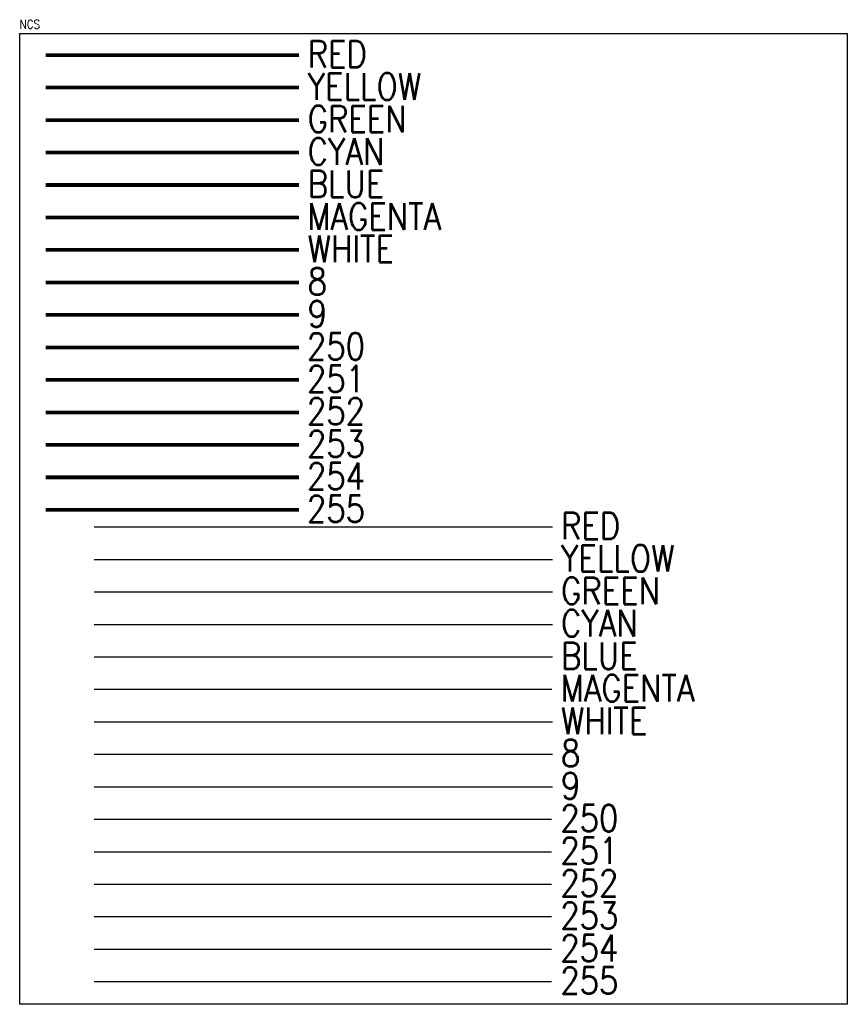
# Model space of a CAD drawing. Header units: inches. Extents: x 3 to 51.9, y 6.1 to 32.1.
# Tile 5 of 5: x 43.2 to 51.9, y 18.7 to 29.1. Entities that reach past the tile are written whole.
import ezdxf

# ---------------------------------------------------------------- set-up
doc = ezdxf.new("R2010")
doc.units = ezdxf.units.IN
doc.header["$LTSCALE"] = 0.375
doc.header["$MEASUREMENT"] = 0
doc.layers.get('0').update_dxf_attribs({"linetype": 'CONTINUOUS'})
doc.layers.add('G-ANNO-NPLT', color=7, linetype='CONTINUOUS', plot=False)
doc.styles.add('Romans', font='romans.shx', dxfattribs={"width": 0.85})

msp = doc.modelspace()

# ---------------------------------------------------------------- linework, layer by layer
at = {"color": 1}
msp.add_line((43.973255, 23.745631), (48.816076, 23.745631), dxfattribs=at)
at = {"color": 2}
msp.add_line((43.973255, 23.402465), (48.816076, 23.402465), dxfattribs=at)
at = {"color": 3}
msp.add_line((43.973255, 23.059299), (48.816076, 23.059299), dxfattribs=at)
at = {"color": 4}
msp.add_line((43.973255, 22.716133), (48.816076, 22.716133), dxfattribs=at)
at = {"color": 5}
msp.add_line((43.973255, 22.372967), (48.816076, 22.372967), dxfattribs=at)
at = {"color": 6}
msp.add_line((43.973255, 22.029801), (48.811914, 22.029801), dxfattribs=at)
at = {"color": 7}
msp.add_line((43.973255, 21.686635), (48.816076, 21.686635), dxfattribs=at)
at = {"color": 8}
msp.add_line((43.973255, 21.343469), (48.816076, 21.343469), dxfattribs=at)
at = {"color": 9}
msp.add_line((43.973255, 21.000303), (48.816076, 21.000303), dxfattribs=at)
at = {"color": 250}
msp.add_line((43.973255, 20.657137), (48.807753, 20.657137), dxfattribs=at)
at = {"color": 251}
msp.add_line((43.973255, 20.313971), (48.807753, 20.313971), dxfattribs=at)
at = {"color": 252}
msp.add_line((43.973255, 19.970805), (48.807753, 19.970805), dxfattribs=at)
at = {"color": 253}
msp.add_line((43.973255, 19.627639), (48.807753, 19.627639), dxfattribs=at)
at = {"color": 254}
msp.add_line((43.973255, 19.284473), (48.807753, 19.284473), dxfattribs=at)
at = {"color": 255}
msp.add_line((43.973255, 18.941307), (48.807753, 18.941307), dxfattribs=at)
at = {"color": 1, "const_width": 0.039062}
msp.add_lwpolyline([(43.460655, 28.730779), (46.137871, 28.730779)], dxfattribs=at)
at = {"const_width": 0.039062}
msp.add_lwpolyline([(43.460655, 28.387613), (46.137871, 28.387613)], dxfattribs=at)
at = {"color": 3, "const_width": 0.039062}
msp.add_lwpolyline([(43.460655, 28.044447), (46.137871, 28.044447)], dxfattribs=at)
at = {"color": 4, "const_width": 0.039062}
msp.add_lwpolyline([(43.460655, 27.701281), (46.137871, 27.701281)], dxfattribs=at)
at = {"color": 5, "const_width": 0.039062}
msp.add_lwpolyline([(43.460655, 27.358115), (46.137871, 27.358115)], dxfattribs=at)
at = {"color": 6, "const_width": 0.039062}
msp.add_lwpolyline([(43.460655, 27.014949), (46.137871, 27.014949)], dxfattribs=at)
at = {"color": 7, "const_width": 0.039062}
msp.add_lwpolyline([(43.460655, 26.671784), (46.137871, 26.671784)], dxfattribs=at)
at = {"color": 8, "const_width": 0.039062}
msp.add_lwpolyline([(43.460655, 26.328618), (46.137871, 26.328618)], dxfattribs=at)
at = {"color": 9, "const_width": 0.039062}
msp.add_lwpolyline([(43.460655, 25.985452), (46.137871, 25.985452)], dxfattribs=at)
at = {"color": 250, "const_width": 0.039062}
msp.add_lwpolyline([(43.460655, 25.642286), (46.137871, 25.642286)], dxfattribs=at)
at = {"color": 251, "const_width": 0.039062}
msp.add_lwpolyline([(43.460655, 25.29912), (46.137871, 25.29912)], dxfattribs=at)
at = {"color": 252, "const_width": 0.039062}
msp.add_lwpolyline([(43.460655, 24.955954), (46.137871, 24.955954)], dxfattribs=at)
at = {"color": 253, "const_width": 0.039062}
msp.add_lwpolyline([(43.460655, 24.612788), (46.137871, 24.612788)], dxfattribs=at)
at = {"color": 254, "const_width": 0.039062}
msp.add_lwpolyline([(43.460655, 24.269622), (46.137871, 24.269622)], dxfattribs=at)
at = {"color": 255, "const_width": 0.039062}
msp.add_lwpolyline([(43.460655, 23.926456), (46.137871, 23.926456)], dxfattribs=at)
at = {"layer": 'G-ANNO-NPLT', "color": 1}
msp.add_lwpolyline([(43.185346, 28.96025), (51.93407, 28.96025), (51.93407, 18.701533), (43.185346, 18.701533)], close=True, dxfattribs=at)

# ---------------------------------------------------------------- texts
at = {"color": 1, "style": 'Romans', "width": 0.85}
for p in [(46.228955, 28.601155), (48.90716, 23.616006)]:
    msp.add_text('RED', height=0.2814, dxfattribs=at).set_placement(p)
at = {"style": 'Romans', "width": 0.85}
for p in [(46.228955, 28.257989), (48.90716, 23.27284)]:
    msp.add_text('YELLOW', height=0.2814, dxfattribs=at).set_placement(p)
at = {"color": 3, "style": 'Romans', "width": 0.85}
for p in [(46.228955, 27.914823), (48.90716, 22.929674)]:
    msp.add_text('GREEN', height=0.2814, dxfattribs=at).set_placement(p)
at = {"color": 4, "style": 'Romans', "width": 0.85}
for p in [(46.228955, 27.571657), (48.90716, 22.586508)]:
    msp.add_text('CYAN', height=0.2814, dxfattribs=at).set_placement(p)
at = {"color": 5, "style": 'Romans', "width": 0.85}
for p in [(46.228955, 27.228491), (48.90716, 22.243342)]:
    msp.add_text('BLUE', height=0.2814, dxfattribs=at).set_placement(p)
at = {"color": 6, "style": 'Romans', "width": 0.85}
for p in [(46.224793, 26.885325), (48.902998, 21.900176)]:
    msp.add_text('MAGENTA', height=0.2814, dxfattribs=at).set_placement(p)
at = {"color": 7, "style": 'Romans', "width": 0.85}
for p in [(46.228955, 26.542159), (48.90716, 21.55701)]:
    msp.add_text('WHITE', height=0.2814, dxfattribs=at).set_placement(p)
at = {"color": 8, "style": 'Romans', "width": 0.85}
for p in [(46.228955, 26.198993), (48.90716, 21.213844)]:
    msp.add_text('8', height=0.2814, dxfattribs=at).set_placement(p)
at = {"color": 9, "style": 'Romans', "width": 0.85}
for p in [(46.228955, 25.855827), (48.90716, 20.870678)]:
    msp.add_text('9', height=0.2814, dxfattribs=at).set_placement(p)
at = {"color": 250, "style": 'Romans', "width": 0.85}
for p in [(46.220632, 25.512661), (48.898836, 20.527512)]:
    msp.add_text('250', height=0.2814, dxfattribs=at).set_placement(p)
at = {"color": 251, "style": 'Romans', "width": 0.85}
for p in [(46.220632, 25.169495), (48.898836, 20.184346)]:
    msp.add_text('251', height=0.2814, dxfattribs=at).set_placement(p)
at = {"color": 252, "style": 'Romans', "width": 0.85}
for p in [(46.220632, 24.826329), (48.898836, 19.84118)]:
    msp.add_text('252', height=0.2814, dxfattribs=at).set_placement(p)
at = {"color": 253, "style": 'Romans', "width": 0.85}
for p in [(46.220632, 24.483163), (48.898836, 19.498014)]:
    msp.add_text('253', height=0.2814, dxfattribs=at).set_placement(p)
at = {"color": 254, "style": 'Romans', "width": 0.85}
for p in [(46.220632, 24.139997), (48.898836, 19.154848)]:
    msp.add_text('254', height=0.2814, dxfattribs=at).set_placement(p)
at = {"color": 255, "style": 'Romans', "width": 0.85}
for p in [(46.220632, 23.796831), (48.898836, 18.811682)]:
    msp.add_text('255', height=0.2814, dxfattribs=at).set_placement(p)
at = {"layer": 'G-ANNO-NPLT', "color": 1, "insert": (43.185346, 29.103183), "char_height": 0.0938, "width": 0.829192, "attachment_point": 1, "style": 'Romans'}
msp.add_mtext('NCS', dxfattribs=at)

doc.saveas('drawing.dxf')
